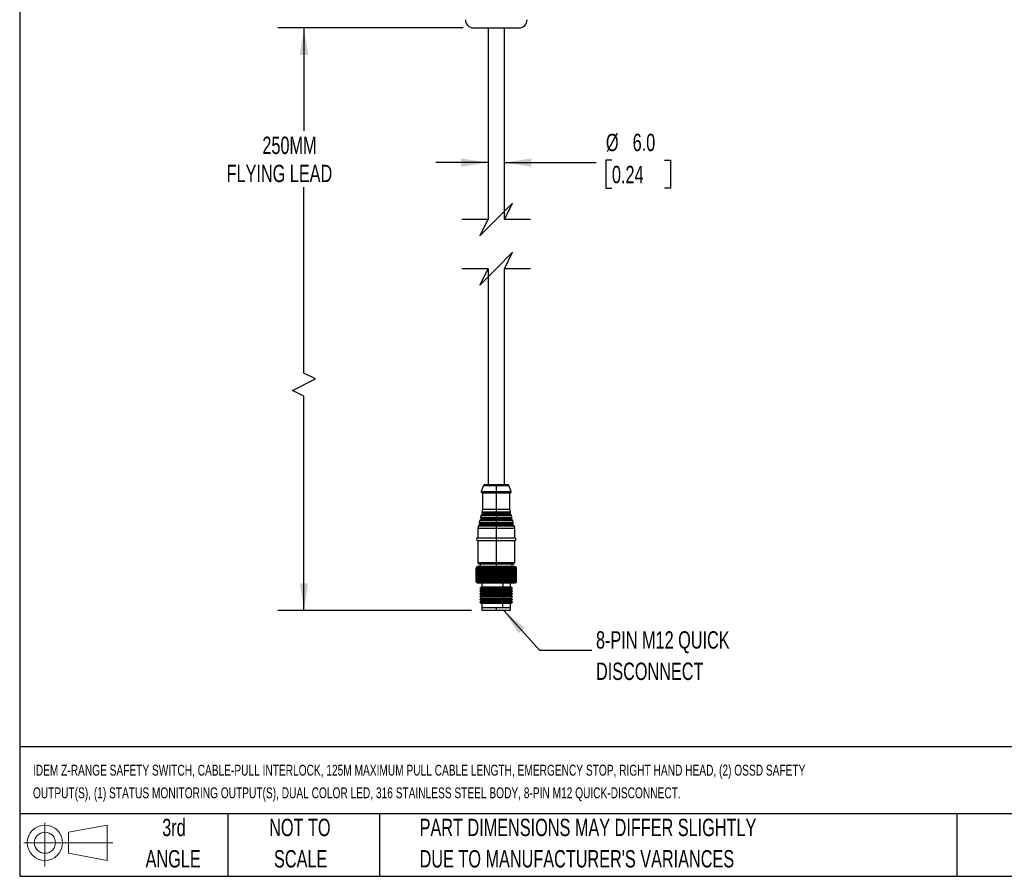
# Model space of a CAD drawing. Header units: millimetres. Extents: x 19 to 819, y 19 to 629.
# Tile 1 of 30: x 19 to 379, y 19 to 332. Entities that reach past the tile are written whole.
import ezdxf

# ---------------------------------------------------------------- set-up
doc = ezdxf.new("R2010")
doc.units = ezdxf.units.MM
doc.header["$LTSCALE"] = 3
doc.layers.add('DIMENSIONS', color=140, linetype='Continuous', lineweight=25)
doc.layers.add('TEXT', color=140, linetype='Continuous', lineweight=25)
doc.styles.add('SLDTEXTSTYLE0', font='TXT', dxfattribs={"width": 0.7})
doc.dimstyles.new('SLDDIMSTYLE0', dxfattribs={"dimtxt": 6.474023, "dimasz": 9.906, "dimexe": 0, "dimexo": 0.0625, "dimgap": 1.618506, "dimtad": 0, "dimtih": 1, "dimtoh": 1, "dimrnd": 1e-09, "dimzin": 12, "dimdsep": 46, "dimtxsty": 'SLDTEXTSTYLE0', "dimsah": 1, "dimcen": 0.09, "dimadec": 0, "dimazin": 3, "dimtfac": 1, "dimtofl": 0, "dimtmove": 0, "dimatfit": 3, "dimfxl": 0, "dimfrac": 2, "dimtolj": 1, "dimtzin": 12, "dimarcsym": 0})
doc.dimstyles.new('SLDDIMSTYLE2', dxfattribs={"dimtxt": 6.474023, "dimasz": 9.906, "dimexe": 0, "dimexo": 0.0625, "dimgap": 1.618506, "dimtad": 0, "dimtih": 1, "dimtoh": 1, "dimrnd": 1e-09, "dimzin": 4, "dimdsep": 46, "dimtxsty": 'SLDTEXTSTYLE0', "dimsah": 1, "dimcen": 0.09, "dimadec": 0, "dimazin": 1, "dimtfac": 1, "dimtmove": 0, "dimatfit": 0, "dimfxl": 0, "dimfrac": 2, "dimtolj": 1, "dimtzin": 12, "dimarcsym": 0})

# ---------------------------------------------------------------- blocks, each defined once
blk = doc.blocks.new('Block11')
at = {"color": 7, "linetype": 'Continuous', "lineweight": 18}
for p, q in [((7.77, 15.93), (7.77, 0)), ((16.44, 12.5), (30.53, 15.1)), ((30.53, 15.1), (30.53, 2.19)), ((16.44, 4.79), (16.44, 12.5)), ((0, 8.65), (32.62, 8.65)), ((16.44, 4.79), (30.53, 2.19))]:
    blk.add_line(p, q, dxfattribs=at)
for radius in [6.45, 3.86]:
    blk.add_circle((7.77, 8.65), radius, dxfattribs=at)
blk = doc.blocks.new('Block12')
at = {"color": 7, "linetype": 'Continuous'}
blk.add_blockref('Block11', (0, 0), dxfattribs=at)
blk = doc.blocks.new('_D_3')
at = {"layer": 'DIMENSIONS'}
for p, q in [((190.39, 280.02), (171.34, 280.02)), ((196.39, 280.02), (229.92, 280.02)), ((235.72, 280.94), (233.54, 280.94)), ((233.54, 280.94), (233.54, 270.65)), ((254.95, 280.94), (257.13, 280.94)), ((257.13, 280.94), (257.13, 270.65)), ((233.54, 270.65), (235.72, 270.65)), ((257.13, 270.65), (254.95, 270.65))]:
    blk.add_line(p, q, dxfattribs=at)
for points in [[(190.39, 280.02), (180.48, 281.55), (180.48, 278.5)], [(196.39, 280.02), (206.29, 278.5), (206.29, 281.55)]]:
    blk.add_solid(points, dxfattribs=at)
at = {"layer": 'DIMENSIONS', "char_height": 6.35, "attachment_point": 1, "style": 'SLDTEXTSTYLE0'}
for s, insert in [('%%c', (233.52, 290.57)), ('6.0', (243.3, 290.57)), ('0.24', (235.72, 278.83))]:
    blk.add_mtext(s, dxfattribs=dict(at, insert=insert))
blk = doc.blocks.new('_D_4')
at = {"layer": 'DIMENSIONS'}
for p, q in [((181.28, 329.27), (113.54, 329.27)), ((123.06, 329.27), (123.06, 291.62)), ((123.06, 203.05), (123.06, 271.04)), ((127.29, 200.93), (123.06, 203.05)), ((118.83, 196.7), (127.29, 200.93)), ((123.06, 194.58), (118.83, 196.7)), ((123.06, 116.3), (123.06, 194.58)), ((184.33, 116.3), (113.54, 116.3))]:
    blk.add_line(p, q, dxfattribs=at)
for points in [[(123.06, 329.27), (121.54, 319.36), (124.59, 319.36)], [(123.06, 116.3), (124.59, 126.21), (121.54, 126.21)]]:
    blk.add_solid(points, dxfattribs=at)
at = {"layer": 'DIMENSIONS', "char_height": 6.35, "attachment_point": 1, "style": 'SLDTEXTSTYLE0'}
for s, insert in [('250MM', (107.84, 289.51)), ('FLYING LEAD', (94.75, 279.22))]:
    blk.add_mtext(s, dxfattribs=dict(at, insert=insert))

msp = doc.modelspace()

# ---------------------------------------------------------------- linework, layer by layer
for p, q in [((185.087, 329.27), (201.687, 329.27)), ((190.387, 329.27), (190.387, 259.208)), ((196.387, 259.208), (196.387, 329.27)), ((190.387, 241.208), (190.387, 162.302)), ((196.387, 162.302), (196.387, 241.208)), ((189.232, 162.302), (193.387, 162.302)), ((193.387, 162.302), (197.541, 162.302)), ((188.765, 161.978), (187.906, 159.708)), ((187.906, 159.708), (193.387, 159.708)), ((188.187, 159.302), (193.387, 159.302)), ((188.387, 159.302), (188.387, 153.302)), ((188.765, 161.978), (193.387, 161.978)), ((193.387, 161.978), (193.387, 159.708)), ((193.387, 161.978), (198.009, 161.978)), ((193.387, 159.708), (193.387, 159.302)), ((193.387, 159.708), (198.868, 159.708)), ((193.387, 159.302), (198.587, 159.302)), ((193.387, 159.302), (193.387, 153.302)), ((198.868, 159.708), (198.009, 161.978)), ((198.387, 153.302), (198.387, 159.302)), ((188.387, 153.302), (188.135, 152.296)), ((188.135, 152.296), (193.387, 152.296)), ((188.236, 151.991), (193.387, 151.991)), ((193.387, 151.682), (188.382, 151.682)), ((188.387, 153.302), (193.387, 153.302)), ((193.387, 153.302), (193.387, 152.296)), ((193.387, 153.302), (198.387, 153.302)), ((193.387, 152.296), (193.387, 151.991)), ((193.387, 152.296), (198.638, 152.296)), ((193.387, 151.682), (193.387, 151.991)), ((193.387, 151.991), (198.538, 151.991)), ((193.387, 151.29), (193.387, 151.682)), ((198.392, 151.682), (193.387, 151.682)), ((198.638, 152.296), (198.387, 153.302)), ((187.344, 149.128), (187.165, 148.415)), ((187.165, 148.415), (193.387, 148.415)), ((187.266, 148.111), (193.387, 148.111)), ((187.344, 149.128), (193.387, 149.128)), ((193.387, 147.802), (187.412, 147.802)), ((193.387, 149.35), (187.576, 149.35)), ((187.829, 151.069), (187.65, 150.355)), ((187.65, 150.355), (193.387, 150.355)), ((187.751, 150.051), (193.387, 150.051)), ((187.829, 151.069), (193.387, 151.069)), ((193.387, 149.742), (187.897, 149.742)), ((193.387, 151.29), (188.061, 151.29)), ((193.387, 151.29), (193.387, 151.069)), ((198.713, 151.29), (193.387, 151.29)), ((193.387, 151.069), (193.387, 150.355)), ((193.387, 151.069), (198.945, 151.069)), ((193.387, 150.355), (193.387, 150.051)), ((193.387, 150.355), (199.123, 150.355)), ((193.387, 149.742), (193.387, 150.051)), ((193.387, 150.051), (199.023, 150.051)), ((193.387, 149.35), (193.387, 149.742)), ((198.877, 149.742), (193.387, 149.742)), ((193.387, 149.35), (193.387, 149.128)), ((199.198, 149.35), (193.387, 149.35)), ((193.387, 149.128), (193.387, 148.415)), ((193.387, 149.128), (199.43, 149.128)), ((193.387, 148.415), (193.387, 148.111)), ((193.387, 148.415), (199.609, 148.415)), ((193.387, 147.802), (193.387, 148.111)), ((193.387, 148.111), (199.508, 148.111)), ((193.387, 147.409), (193.387, 147.802)), ((199.362, 147.802), (193.387, 147.802)), ((199.123, 150.355), (198.945, 151.069)), ((199.609, 148.415), (199.43, 149.128)), ((186.859, 147.188), (186.637, 146.302)), ((186.637, 146.302), (186.637, 142.802)), ((186.637, 146.302), (193.387, 146.302)), ((186.859, 147.188), (193.387, 147.188)), ((193.387, 147.409), (187.091, 147.409)), ((193.387, 147.409), (193.387, 147.188)), ((199.683, 147.409), (193.387, 147.409)), ((193.387, 147.188), (193.387, 146.302)), ((193.387, 147.188), (199.915, 147.188)), ((193.387, 146.302), (193.387, 142.802)), ((193.387, 146.302), (200.137, 146.302)), ((200.137, 146.302), (199.915, 147.188)), ((200.137, 142.802), (200.137, 146.302)), ((186.637, 142.802), (193.387, 142.802)), ((186.637, 141.802), (186.637, 133.802)), ((186.637, 141.802), (193.387, 141.802)), ((193.387, 142.802), (200.137, 142.802)), ((193.387, 142.802), (193.387, 141.802)), ((193.387, 141.802), (200.137, 141.802)), ((193.387, 141.802), (193.387, 133.802)), ((200.137, 133.802), (200.137, 141.802)), ((186.637, 133.802), (193.387, 133.802)), ((187.137, 133.302), (193.387, 133.302)), ((187.537, 133.302), (187.537, 132.302)), ((193.387, 133.802), (193.387, 133.302)), ((193.387, 133.802), (200.137, 133.802)), ((193.387, 133.302), (199.637, 133.302)), ((193.387, 133.302), (193.387, 132.302)), ((199.237, 132.302), (199.237, 133.302)), ((186.437, 132.302), (186.037, 131.902)), ((186.037, 131.902), (186.392, 132.252)), ((186.037, 126.702), (186.037, 131.902)), ((186.392, 132.252), (186.056, 131.902)), ((186.07, 131.902), (186.056, 131.902)), ((186.056, 131.902), (186.056, 126.702)), ((186.07, 131.902), (186.444, 132.252)), ((186.07, 126.702), (186.07, 131.902)), ((186.444, 132.252), (186.132, 131.902)), ((186.162, 131.902), (186.132, 131.902)), ((186.132, 131.902), (186.132, 126.702)), ((186.162, 131.902), (186.553, 132.252)), ((186.162, 126.702), (186.162, 131.902)), ((186.553, 132.252), (186.267, 131.902)), ((186.313, 131.902), (186.267, 131.902)), ((186.267, 131.902), (186.267, 126.702)), ((186.313, 131.902), (186.716, 132.252)), ((186.313, 126.702), (186.313, 131.902)), ((196.641, 132.302), (186.437, 132.302)), ((186.716, 132.252), (186.459, 131.902)), ((186.52, 131.902), (186.459, 131.902)), ((186.459, 131.902), (186.459, 126.702)), ((186.52, 131.902), (186.933, 132.252)), ((186.52, 126.702), (186.52, 131.902)), ((186.933, 132.252), (186.707, 131.902)), ((186.782, 131.902), (186.707, 131.902)), ((186.707, 131.902), (186.707, 126.702)), ((186.782, 131.902), (187.202, 132.252)), ((186.782, 126.702), (186.782, 131.902)), ((187.202, 132.252), (187.009, 131.902)), ((187.098, 131.902), (187.009, 131.902)), ((187.009, 131.902), (187.009, 126.702)), ((187.098, 131.902), (187.52, 132.252)), ((187.098, 126.702), (187.098, 131.902)), ((187.52, 132.252), (187.362, 131.902)), ((187.465, 131.902), (187.362, 131.902)), ((187.362, 131.902), (187.362, 126.702)), ((187.465, 131.902), (187.886, 132.252)), ((187.465, 126.702), (187.465, 131.902)), ((187.886, 132.252), (187.764, 131.902)), ((187.879, 131.902), (187.764, 131.902)), ((187.764, 131.902), (187.764, 126.702)), ((187.879, 131.902), (188.296, 132.252)), ((187.879, 126.702), (187.879, 131.902)), ((188.296, 132.252), (188.211, 131.902)), ((188.337, 131.902), (188.211, 131.902)), ((188.211, 131.902), (188.211, 126.702)), ((188.337, 131.902), (188.748, 132.252)), ((188.337, 126.702), (188.337, 131.902)), ((188.748, 132.252), (188.7, 131.902)), ((188.836, 131.902), (188.7, 131.902)), ((188.7, 131.902), (188.7, 126.702)), ((188.836, 131.902), (189.236, 132.252)), ((188.836, 126.702), (188.836, 131.902)), ((189.236, 132.252), (189.226, 131.902)), ((189.372, 131.902), (189.226, 131.902)), ((189.226, 131.902), (189.226, 126.702)), ((189.372, 131.902), (189.758, 132.252)), ((189.372, 126.702), (189.372, 131.902)), ((189.758, 132.252), (189.786, 131.902)), ((189.758, 132.252), (189.758, 126.352)), ((189.94, 131.902), (189.786, 131.902)), ((189.786, 131.902), (189.786, 126.702)), ((189.94, 131.902), (190.309, 132.252)), ((189.94, 126.702), (189.94, 131.902)), ((190.309, 132.252), (190.375, 131.902)), ((190.309, 132.252), (190.309, 126.352)), ((190.535, 131.902), (190.375, 131.902)), ((190.375, 131.902), (190.375, 126.702)), ((190.535, 131.902), (190.885, 132.252)), ((190.535, 126.702), (190.535, 131.902)), ((190.885, 132.252), (190.988, 131.902)), ((190.885, 132.252), (190.885, 126.352)), ((191.154, 131.902), (190.988, 131.902)), ((190.988, 131.902), (190.988, 126.702)), ((191.154, 131.902), (191.481, 132.252)), ((191.154, 126.702), (191.154, 131.902)), ((191.481, 132.252), (191.62, 131.902)), ((191.481, 132.252), (191.481, 126.352)), ((191.791, 131.902), (191.62, 131.902)), ((191.62, 131.902), (191.62, 126.702)), ((191.791, 131.902), (192.093, 132.252)), ((191.791, 126.702), (191.791, 131.902)), ((192.093, 132.252), (192.267, 131.902)), ((192.093, 132.252), (192.093, 126.352)), ((192.44, 131.902), (192.267, 131.902)), ((192.267, 131.902), (192.267, 126.702)), ((192.44, 131.902), (192.715, 132.252)), ((192.44, 126.702), (192.44, 131.902)), ((192.715, 132.252), (192.923, 131.902)), ((192.715, 132.252), (192.715, 126.352)), ((193.098, 131.902), (192.923, 131.902)), ((192.923, 131.902), (192.923, 126.702)), ((193.098, 131.902), (193.342, 132.252)), ((193.098, 126.702), (193.098, 131.902)), ((193.342, 132.252), (193.582, 131.902)), ((193.342, 132.252), (193.342, 126.352)), ((193.582, 131.902), (193.582, 126.702)), ((193.757, 131.902), (193.582, 131.902)), ((193.757, 131.902), (193.97, 132.252)), ((193.757, 126.702), (193.757, 131.902)), ((193.97, 132.252), (194.24, 131.902)), ((193.97, 132.252), (193.97, 126.352)), ((194.414, 131.902), (194.24, 131.902)), ((194.24, 131.902), (194.24, 126.702)), ((194.414, 131.902), (194.593, 132.252)), ((194.414, 126.702), (194.414, 131.902)), ((194.593, 132.252), (194.891, 131.902)), ((194.593, 132.252), (194.593, 126.352)), ((195.062, 131.902), (194.891, 131.902)), ((194.891, 131.902), (194.891, 126.702)), ((195.062, 131.902), (195.206, 132.252)), ((195.062, 126.702), (195.062, 131.902)), ((195.206, 132.252), (195.53, 131.902)), ((195.206, 132.252), (195.206, 126.352)), ((195.697, 131.902), (195.53, 131.902)), ((195.53, 131.902), (195.53, 126.702)), ((195.697, 131.902), (195.805, 132.252)), ((195.697, 126.702), (195.697, 131.902)), ((195.805, 132.252), (196.151, 131.902)), ((195.805, 132.252), (195.805, 126.352)), ((196.313, 131.902), (196.151, 131.902)), ((196.151, 131.902), (196.151, 126.702)), ((196.313, 131.902), (196.384, 132.252)), ((196.313, 126.702), (196.313, 131.902)), ((196.384, 132.252), (196.751, 131.902)), ((196.384, 132.252), (196.384, 126.352)), ((196.641, 132.302), (196.828, 131.902)), ((200.337, 132.302), (196.641, 132.302)), ((196.828, 131.902), (196.751, 131.902)), ((196.751, 131.902), (196.751, 126.702)), ((196.828, 126.702), (196.828, 131.902)), ((196.905, 131.902), (196.828, 131.902)), ((196.905, 131.902), (196.939, 132.252)), ((196.905, 126.702), (196.905, 131.902)), ((196.939, 132.252), (197.323, 131.902)), ((196.939, 126.352), (196.939, 132.252)), ((197.47, 131.902), (197.323, 131.902)), ((197.323, 131.902), (197.323, 126.702)), ((197.465, 132.252), (197.864, 131.902)), ((197.47, 131.902), (197.465, 132.252)), ((197.47, 126.702), (197.47, 131.902)), ((198.001, 131.902), (197.864, 131.902)), ((197.864, 131.902), (197.864, 126.702)), ((197.959, 132.252), (198.368, 131.902)), ((198.001, 131.902), (197.959, 132.252)), ((198.001, 126.702), (198.001, 131.902)), ((198.495, 131.902), (198.368, 131.902)), ((198.368, 131.902), (198.368, 126.702)), ((198.415, 132.252), (198.832, 131.902)), ((198.495, 131.902), (198.415, 132.252)), ((198.495, 126.702), (198.495, 131.902)), ((198.832, 132.252), (199.253, 131.902)), ((198.949, 131.902), (198.832, 132.252)), ((198.949, 131.902), (198.832, 131.902)), ((198.832, 131.902), (198.832, 126.702)), ((198.949, 126.702), (198.949, 131.902)), ((199.204, 132.252), (199.626, 131.902)), ((199.357, 131.902), (199.204, 132.252)), ((199.357, 131.902), (199.253, 131.902)), ((199.253, 131.902), (199.253, 126.702)), ((199.357, 126.702), (199.357, 131.902)), ((199.53, 132.252), (199.95, 131.902)), ((199.717, 131.902), (199.53, 132.252)), ((199.717, 131.902), (199.626, 131.902)), ((199.626, 131.902), (199.626, 126.702)), ((199.717, 126.702), (199.717, 131.902)), ((199.806, 132.252), (200.22, 131.902)), ((200.026, 131.902), (199.806, 132.252)), ((200.026, 131.902), (199.95, 131.902)), ((199.95, 131.902), (199.95, 126.702)), ((200.026, 126.702), (200.026, 131.902)), ((200.03, 132.252), (200.435, 131.902)), ((200.282, 131.902), (200.03, 132.252)), ((200.201, 132.252), (200.594, 131.902)), ((200.483, 131.902), (200.201, 132.252)), ((200.282, 131.902), (200.22, 131.902)), ((200.22, 131.902), (200.22, 126.702)), ((200.282, 126.702), (200.282, 131.902)), ((200.317, 132.252), (200.694, 131.902)), ((200.626, 131.902), (200.317, 132.252)), ((200.737, 131.902), (200.337, 132.302)), ((200.378, 132.252), (200.736, 131.902)), ((200.711, 131.902), (200.378, 132.252)), ((200.483, 131.902), (200.435, 131.902)), ((200.435, 131.902), (200.435, 126.702)), ((200.483, 126.702), (200.483, 131.902)), ((200.626, 131.902), (200.594, 131.902)), ((200.594, 131.902), (200.594, 126.702)), ((200.626, 126.702), (200.626, 131.902)), ((200.711, 131.902), (200.694, 131.902)), ((200.694, 131.902), (200.694, 126.702)), ((200.711, 126.702), (200.711, 131.902)), ((200.736, 131.902), (200.737, 131.902)), ((200.736, 131.902), (200.736, 126.702)), ((200.737, 126.702), (200.737, 131.902)), ((186.037, 126.702), (186.437, 126.302)), ((186.392, 126.352), (186.037, 126.702)), ((186.056, 126.702), (186.392, 126.352)), ((186.056, 126.702), (186.07, 126.702)), ((186.444, 126.352), (186.07, 126.702)), ((186.132, 126.702), (186.444, 126.352)), ((186.132, 126.702), (186.162, 126.702)), ((186.553, 126.352), (186.162, 126.702)), ((186.267, 126.702), (186.553, 126.352)), ((186.267, 126.702), (186.313, 126.702)), ((186.716, 126.352), (186.313, 126.702)), ((186.437, 126.302), (196.641, 126.302)), ((186.459, 126.702), (186.716, 126.352)), ((186.459, 126.702), (186.52, 126.702)), ((186.933, 126.352), (186.52, 126.702)), ((186.707, 126.702), (186.933, 126.352)), ((186.707, 126.702), (186.782, 126.702)), ((187.202, 126.352), (186.782, 126.702)), ((187.009, 126.702), (187.202, 126.352)), ((187.009, 126.702), (187.098, 126.702)), ((187.52, 126.352), (187.098, 126.702)), ((187.362, 126.702), (187.52, 126.352)), ((187.362, 126.702), (187.465, 126.702)), ((187.886, 126.352), (187.465, 126.702)), ((187.764, 126.702), (187.886, 126.352)), ((187.764, 126.702), (187.879, 126.702)), ((188.296, 126.352), (187.879, 126.702)), ((188.137, 126.302), (188.137, 124.802)), ((188.211, 126.702), (188.296, 126.352)), ((188.211, 126.702), (188.337, 126.702)), ((188.748, 126.352), (188.337, 126.702)), ((188.7, 126.702), (188.748, 126.352)), ((188.7, 126.702), (188.836, 126.702)), ((189.236, 126.352), (188.836, 126.702)), ((189.226, 126.702), (189.236, 126.352)), ((189.226, 126.702), (189.372, 126.702)), ((189.758, 126.352), (189.372, 126.702)), ((189.786, 126.702), (189.758, 126.352)), ((189.786, 126.702), (189.94, 126.702)), ((190.309, 126.352), (189.94, 126.702)), ((190.375, 126.702), (190.309, 126.352)), ((190.375, 126.702), (190.535, 126.702)), ((190.885, 126.352), (190.535, 126.702)), ((190.988, 126.702), (190.885, 126.352)), ((190.988, 126.702), (191.154, 126.702)), ((191.481, 126.352), (191.154, 126.702)), ((191.62, 126.702), (191.481, 126.352)), ((191.62, 126.702), (191.791, 126.702)), ((192.093, 126.352), (191.791, 126.702)), ((192.267, 126.702), (192.093, 126.352)), ((192.267, 126.702), (192.44, 126.702)), ((192.715, 126.352), (192.44, 126.702)), ((192.923, 126.702), (192.715, 126.352)), ((192.923, 126.702), (193.098, 126.702)), ((193.342, 126.352), (193.098, 126.702)), ((193.582, 126.702), (193.342, 126.352)), ((193.582, 126.702), (193.757, 126.702)), ((193.97, 126.352), (193.757, 126.702)), ((194.24, 126.702), (193.97, 126.352)), ((194.24, 126.702), (194.414, 126.702)), ((194.593, 126.352), (194.414, 126.702)), ((194.891, 126.702), (194.593, 126.352)), ((194.891, 126.702), (195.062, 126.702)), ((195.206, 126.352), (195.062, 126.702)), ((195.53, 126.702), (195.206, 126.352)), ((195.53, 126.702), (195.697, 126.702)), ((195.805, 126.352), (195.697, 126.702)), ((196.151, 126.702), (195.805, 126.352)), ((195.845, 126.302), (195.845, 124.802)), ((196.151, 126.702), (196.313, 126.702)), ((196.384, 126.352), (196.313, 126.702)), ((196.751, 126.702), (196.384, 126.352)), ((196.828, 126.702), (196.641, 126.302)), ((196.641, 126.302), (200.337, 126.302)), ((196.751, 126.702), (196.828, 126.702)), ((196.828, 126.702), (196.905, 126.702)), ((196.939, 126.352), (196.905, 126.702)), ((197.323, 126.702), (196.939, 126.352)), ((197.323, 126.702), (197.47, 126.702)), ((197.465, 126.352), (197.47, 126.702)), ((197.864, 126.702), (197.465, 126.352)), ((197.864, 126.702), (198.001, 126.702)), ((197.959, 126.352), (198.001, 126.702)), ((198.368, 126.702), (197.959, 126.352)), ((198.368, 126.702), (198.495, 126.702)), ((198.415, 126.352), (198.495, 126.702)), ((198.832, 126.702), (198.415, 126.352)), ((198.637, 124.802), (198.637, 126.302)), ((198.832, 126.702), (198.949, 126.702)), ((198.832, 126.352), (198.949, 126.702)), ((199.253, 126.702), (198.832, 126.352)), ((199.204, 126.352), (199.357, 126.702)), ((199.626, 126.702), (199.204, 126.352)), ((199.253, 126.702), (199.357, 126.702)), ((199.53, 126.352), (199.717, 126.702)), ((199.95, 126.702), (199.53, 126.352)), ((199.626, 126.702), (199.717, 126.702)), ((199.806, 126.352), (200.026, 126.702)), ((200.22, 126.702), (199.806, 126.352)), ((199.95, 126.702), (200.026, 126.702)), ((200.03, 126.352), (200.282, 126.702)), ((200.435, 126.702), (200.03, 126.352)), ((200.201, 126.352), (200.483, 126.702)), ((200.594, 126.702), (200.201, 126.352)), ((200.22, 126.702), (200.282, 126.702)), ((200.317, 126.352), (200.626, 126.702)), ((200.694, 126.702), (200.317, 126.352)), ((200.337, 126.302), (200.737, 126.702)), ((200.378, 126.352), (200.711, 126.702)), ((200.736, 126.702), (200.378, 126.352)), ((200.435, 126.702), (200.483, 126.702)), ((200.594, 126.702), (200.626, 126.702)), ((200.694, 126.702), (200.711, 126.702)), ((200.736, 126.702), (200.737, 126.702)), ((187.887, 124.802), (187.387, 124.302)), ((187.387, 124.302), (187.887, 123.802)), ((196.196, 124.302), (187.387, 124.302)), ((187.887, 123.802), (187.387, 123.302)), ((187.387, 123.302), (187.887, 122.802)), ((196.196, 123.302), (187.387, 123.302)), ((187.887, 122.802), (187.387, 122.302)), ((195.962, 124.802), (187.887, 124.802)), ((195.962, 123.802), (187.887, 123.802)), ((195.962, 122.802), (187.887, 122.802)), ((195.962, 124.802), (196.196, 124.302)), ((198.887, 124.802), (195.962, 124.802)), ((196.196, 124.302), (195.962, 123.802)), ((195.962, 123.802), (196.196, 123.302)), ((198.887, 123.802), (195.962, 123.802)), ((196.196, 123.302), (195.962, 122.802)), ((195.962, 122.802), (196.196, 122.302)), ((198.887, 122.802), (195.962, 122.802)), ((199.387, 124.302), (196.196, 124.302)), ((199.387, 123.302), (196.196, 123.302)), ((199.387, 124.302), (198.887, 124.802)), ((198.887, 123.802), (199.387, 124.302)), ((199.387, 123.302), (198.887, 123.802)), ((198.887, 122.802), (199.387, 123.302)), ((199.387, 122.302), (198.887, 122.802)), ((187.387, 122.302), (187.887, 121.802)), ((196.196, 122.302), (187.387, 122.302)), ((187.887, 121.802), (187.387, 121.302)), ((187.387, 121.302), (187.887, 120.802)), ((196.196, 121.302), (187.387, 121.302)), ((187.887, 120.802), (187.387, 120.302)), ((187.387, 120.302), (187.887, 119.802)), ((196.196, 120.302), (187.387, 120.302)), ((187.887, 119.802), (187.387, 119.302)), ((187.387, 119.302), (187.887, 118.802)), ((196.196, 119.302), (187.387, 119.302)), ((195.962, 121.802), (187.887, 121.802)), ((195.962, 120.802), (187.887, 120.802)), ((195.962, 119.802), (187.887, 119.802)), ((196.196, 122.302), (195.962, 121.802)), ((195.962, 121.802), (196.196, 121.302)), ((198.887, 121.802), (195.962, 121.802)), ((196.196, 121.302), (195.962, 120.802)), ((195.962, 120.802), (196.196, 120.302)), ((198.887, 120.802), (195.962, 120.802)), ((196.196, 120.302), (195.962, 119.802)), ((195.962, 119.802), (196.196, 119.302)), ((198.887, 119.802), (195.962, 119.802)), ((196.196, 119.302), (195.962, 118.802)), ((199.387, 122.302), (196.196, 122.302)), ((199.387, 121.302), (196.196, 121.302)), ((199.387, 120.302), (196.196, 120.302)), ((199.387, 119.302), (196.196, 119.302)), ((198.887, 121.802), (199.387, 122.302)), ((199.387, 121.302), (198.887, 121.802)), ((198.887, 120.802), (199.387, 121.302)), ((199.387, 120.302), (198.887, 120.802)), ((198.887, 119.802), (199.387, 120.302)), ((199.387, 119.302), (198.887, 119.802)), ((198.887, 118.802), (199.387, 119.302)), ((195.962, 118.802), (187.887, 118.802)), ((188.137, 118.802), (188.137, 117.302)), ((188.137, 117.302), (188.137, 116.302)), ((188.137, 117.302), (193.387, 117.302)), ((188.137, 117.302), (195.845, 117.302)), ((188.137, 116.302), (193.387, 116.302)), ((193.387, 117.302), (193.387, 116.302)), ((193.387, 117.302), (198.637, 117.302)), ((193.387, 116.302), (198.637, 116.302)), ((195.845, 117.302), (195.845, 118.802)), ((195.845, 117.302), (198.637, 117.302)), ((198.887, 118.802), (195.962, 118.802)), ((198.637, 117.302), (198.637, 118.802)), ((198.637, 116.302), (198.637, 117.302))]:
    msp.add_line(p, q)
for centre, radius, start, end in [((185.087, 332.27), 3, 179.99995, 270.00002), ((201.687, 332.27), 3, 270.00001, 359.99999), ((189.232, 161.802), 0.5, 89.99695, 159.29182), ((197.541, 161.802), 0.5, 20.70818, 90.00305), ((188.187, 159.602), 0.3, 159.29001, 270.00141), ((198.587, 159.602), 0.3, 269.99859, 20.70999), ((187.982, 151.682), 0.4, 281.34257, 359.99923), ((188.426, 152.223), 0.3, 165.96314, 230.58686), ((187.982, 151.682), 0.4, 0.0003, 50.58714), ((198.792, 151.682), 0.4, 129.41286, 179.9997), ((198.792, 151.682), 0.4, 180.00077, 258.65743), ((198.347, 152.223), 0.3, 309.41314, 14.03686), ((187.012, 147.802), 0.4, 281.33879, 0.00089), ((187.456, 148.342), 0.3, 165.96505, 230.58621), ((187.012, 147.802), 0.4, 0.0007, 50.58561), ((187.635, 149.055), 0.3, 101.34257, 165.96257), ((187.497, 149.742), 0.4, 281.33952, 0.0008), ((187.941, 150.283), 0.3, 165.96505, 230.58621), ((187.497, 149.742), 0.4, 359.99855, 50.58776), ((188.12, 150.996), 0.3, 101.34257, 165.96257), ((198.654, 150.996), 0.3, 14.03587, 78.65807), ((199.277, 149.742), 0.4, 129.41286, 179.9997), ((199.277, 149.742), 0.4, 179.99911, 258.66121), ((198.832, 150.283), 0.3, 309.41379, 14.03495), ((199.139, 149.055), 0.3, 14.03743, 78.65743), ((199.762, 147.802), 0.4, 129.41439, 179.9993), ((199.762, 147.802), 0.4, 179.99911, 258.66121), ((199.317, 148.342), 0.3, 309.41379, 14.03495), ((187.15, 147.115), 0.3, 101.34193, 165.96413), ((199.624, 147.115), 0.3, 14.03587, 78.65807), ((186.637, 142.302), 0.5, 90, 270), ((200.137, 142.302), 0.5, 270, 90), ((187.137, 133.802), 0.5, 179.99908, 269.99963), ((199.637, 133.802), 0.5, 270.00037, 0.00092)]:
    msp.add_arc(centre, radius, start, end)
at = {"layer": 'DIMENSIONS', "color": 140}
for p, q in [((199.387, 265.208), (193.387, 259.208)), ((196.387, 259.208), (199.387, 265.208)), ((190.387, 259.208), (180.862, 259.208)), ((193.387, 259.208), (187.387, 253.208)), ((187.387, 253.208), (190.387, 259.208)), ((205.912, 259.208), (196.387, 259.208)), ((199.387, 247.208), (193.387, 241.208)), ((196.387, 241.208), (199.387, 247.208)), ((190.387, 241.208), (180.862, 241.208)), ((193.387, 241.208), (187.387, 235.208)), ((187.387, 235.208), (190.387, 241.208)), ((205.912, 241.208), (196.387, 241.208))]:
    msp.add_line(p, q, dxfattribs=at)
at = {"layer": 'DIMENSIONS'}
msp.add_solid([(196.082, 116.302), (201.572, 107.917), (203.839, 109.955)], dxfattribs=at)
at = {"layer": 'TEXT'}
for p, q in [((19.05, 628.65), (19.05, 19.05)), ((819.15, 66.378), (19.05, 66.378)), ((819.15, 41.91), (19.05, 41.91)), ((95.25, 41.91), (95.25, 19.05)), ((150.635, 41.91), (150.635, 19.05)), ((361.939, 41.91), (361.939, 19.05)), ((19.05, 19.05), (819.15, 19.05))]:
    msp.add_line(p, q, dxfattribs=at)
at = {"layer": 'TEXT', "flags": 128}
msp.add_lwpolyline([(228.369, 101.582), (209.319, 101.582), (196.082, 116.302)], dxfattribs=at)

# ---------------------------------------------------------------- block references
at = {"layer": 'TEXT'}
msp.add_blockref('Block12', (20.514, 22.662), dxfattribs=at)

# ---------------------------------------------------------------- texts
at = {"layer": 'TEXT', "style": 'SLDTEXTSTYLE0'}
for s, insert, char_height, attachment_point in [('8-PIN M12 QUICK', (229.891, 108.654), 6.35, 1), ('DISCONNECT', (229.891, 97.188), 6.35, 1), ('IDEM Z-RANGE SAFETY SWITCH, CABLE-PULL INTERLOCK, 125M MAXIMUM PULL CABLE LENGTH, EMERGENCY STOP, RIGHT HAND HEAD, (2) OSSD SAFETY', (23.897, 59.836), 3.96875, 1), ('OUTPUT(S), (1) STATUS MONITORING OUTPUT(S), DUAL COLOR LED, 316 STAINLESS STEEL BODY, 8-PIN M12 QUICK-DISCONNECT.', (23.897, 51.544), 3.96875, 1), ('3rd', (75.487, 40.092), 6.35, 2), ('NOT TO', (121.547, 40.092), 6.35, 2), ('PART DIMENSIONS MAY DIFFER SLIGHTLY', (165.358, 40.092), 6.35, 1), ("DUE TO MANUFACTURER'S VARIANCES", (165.358, 28.625), 6.35, 1), ('ANGLE', (75.195, 28.625), 6.35, 2), ('SCALE', (121.836, 28.625), 6.35, 2)]:
    msp.add_mtext(s, dxfattribs=dict(at, insert=insert, char_height=char_height, attachment_point=attachment_point))

# ---------------------------------------------------------------- dimensions: what is measured, and where the dimension line sits
at = {"layer": 'DIMENSIONS'}
for base, p1, p2, angle, text, dimstyle, picture, middle in [((123.061, 116.302), (185.087, 329.27), (188.137, 116.302), 90, '250MM\\PFLYING LEAD', 'SLDDIMSTYLE0', '_D_4', (123.061, 281.326)), ((196.387, 280.024), (190.387, 331.27), (196.387, 331.27), 0, '%%c<>', 'SLDDIMSTYLE2', '_D_3', (245.335, 280.024))]:
    dim = msp.add_linear_dim(base=base, p1=p1, p2=p2, angle=angle, text=text, dimstyle=dimstyle, dxfattribs=at)
    dim.commit()
    dim.dimension.update_dxf_attribs({"geometry": picture, "text_midpoint": middle, "dimtype": 160})

doc.saveas('drawing.dxf')
